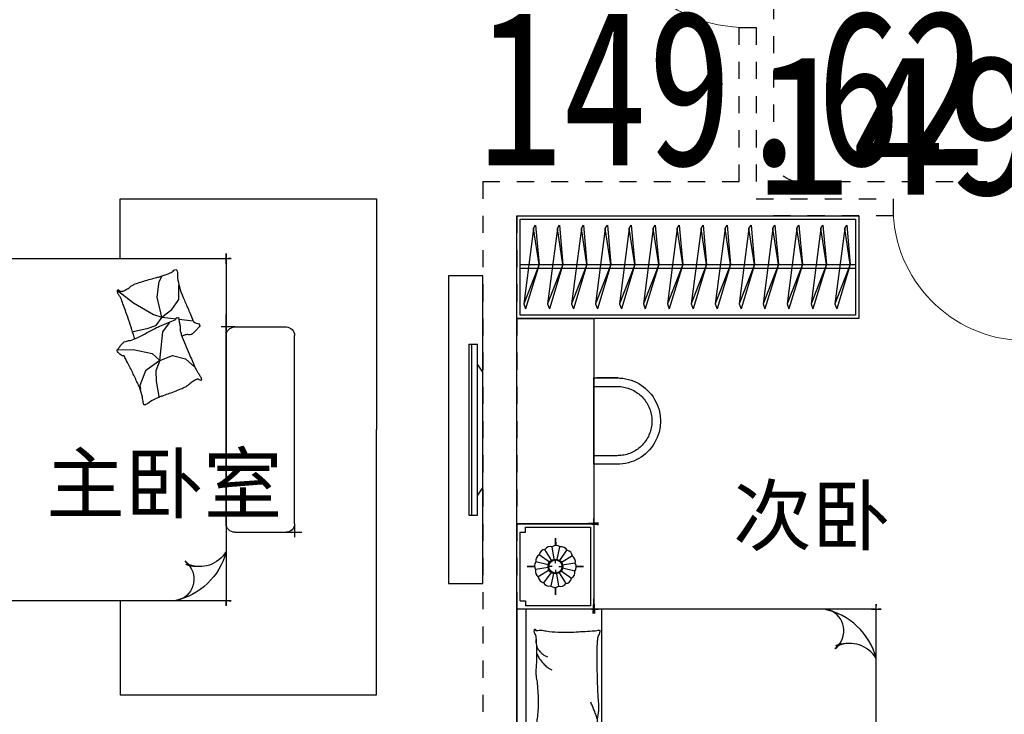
# Model space of a CAD drawing. Header units: millimetres. Extents: x 296296 to 297283, y 219875 to 220035.
# Tile 154 of 256: x 296889.62 to 296895.37, y 220011.24 to 220015.3. Entities that reach past the tile are written whole.
import ezdxf

# ---------------------------------------------------------------- set-up
doc = ezdxf.new("R2010")
doc.units = ezdxf.units.MM
for name, pattern in [('185洋房-中间套（报建版）-旧规$0$DASH', [0.35, 0.25, -0.1]), ('185洋房-中间套（报建版）-旧规$0$洋房户型$0$_DASH', [0.6000000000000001, 0.4, -0.2]), ('185洋房-中间套（报建版）-旧规$0$洋房户型$0$CONTINOUS', [0]), ('185洋房-中间套（报建版）-旧规$0$洋房户型$0$XU-140-SF-N1$0$DASH', [0.35, 0.25, -0.1])]:
    doc.linetypes.add(name, pattern=pattern)
doc.layers.add('$面积结果', color=7, linetype='Continuous')
doc.layers.add('面积-住宅全面积', color=1, linetype='Continuous')
doc.styles.add('dw', font='simhei.ttf')
doc.styles.get("Standard").update_dxf_attribs({"font": 'arial.ttf'})

# ---------------------------------------------------------------- blocks, each defined once
blk = doc.blocks.new('4uyh5uj6kj67j75rykjtuk7tsik76ykj')
at = {"color": 253}
for s, p in [('主卧室', (840522.1469540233, 425724)), ('次卧', (844538.5000000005, 425537))]:
    blk.add_text(s, height=337.5886524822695, dxfattribs=at).set_placement(p)
blk = doc.blocks.new('185洋房-中间套（报建版）-旧规$0$洋房户型$0$11A$C643C1FD2')
at = {"color": 253}
for points in [[(28.00162752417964, 342.6770962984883, -0.2633679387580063), (0.0515171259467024, 361.4657623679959, -0.494818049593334), (9.22300753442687, 380.2089987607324, -0.049224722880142), (26.89366485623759, 381.9528907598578, -0.0368308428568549), (50.53589313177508, 380.2089987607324, -0.0318926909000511), (88.513958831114, 372.0737317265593, 0.0357819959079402), (122.4282498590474, 365.0841070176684, 0.0329412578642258), (212.0899194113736, 359.1705537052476, 0.0265644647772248), (323.3170857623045, 365.0841070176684, 0.0179054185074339), (360.8313586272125, 370.4487565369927, -0.0333974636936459), (381.0393698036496, 372.7026747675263, -0.0320396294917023), (418.1219118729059, 371.9701745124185, 0.018441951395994), (482.4437609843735, 368.9494421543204, 0.0108372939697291), (547.20722402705, 369.7023622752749, 0.0146238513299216), (595.1154809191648, 372.7026747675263, 0.1112493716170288), (617.6622878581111, 380.009099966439, -0.1537083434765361), (634.5505437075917, 383.9622313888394, -0.0764444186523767), (641.9869964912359, 382.2391803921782, -0.215512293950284), (643.9398537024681, 380.2089987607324, -0.5858582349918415), (641.2773915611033, 377.1638927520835, 0.3634893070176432), (636.428366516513, 374.5792910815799, 0.1917162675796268), (636.3710470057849, 363.0441536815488, -0.1296753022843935), (638.3061893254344, 346.4303289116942, -0.0173502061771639), (635.3064320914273, 329.6262630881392, 0.0193256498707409), (632.6727208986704, 314.5282753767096, 0.0188175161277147), (626.0583722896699, 246.1461785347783, 0.0218280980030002), (625.1612337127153, 186.9199199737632, 0.0062041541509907), (626.5468691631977, 153.0692459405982, 0.0019630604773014), (632.6727208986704, 46.17539165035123, 0.0283408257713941), (636.9498540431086, 10.04676229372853, -0.1170135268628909), (636.428366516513, 1.137023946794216, -0.3660599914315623), (634.9992988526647, 0.2057491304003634, -0.0397304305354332), (621.4055880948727, 3.013640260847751, -0.0483088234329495), (607.6671159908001, 8.49546699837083, 0.0629807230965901), (596.9933037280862, 12.39658056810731, 0.0405796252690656), (573.5959727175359, 15.7771522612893, 0.0143450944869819), (506.85604535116, 18.02642949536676, 0.0054844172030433), (381.4113608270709, 17.27782013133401, 0.0071527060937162), (285.2684470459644, 14.27319686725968, 0.0087615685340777), (242.7241944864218, 11.586396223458, -0.0081531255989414), (197.0090114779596, 8.643489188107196, -0.062510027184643), (139.879690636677, 13.04411358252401, 0.078669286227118), (94.29284231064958, 15.08410701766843, 0.0478250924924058), (71.93141105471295, 10.36764307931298, -0.0344939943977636), (41.1465831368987, 3.013640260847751, -0.0235713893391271), (15.81139786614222, -8.1299222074e-06, -0.5102284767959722), (14.85667191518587, 1.137023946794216), (22.36815910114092, 31.16260241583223), (43.02460189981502, 113.7327313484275, 0.0730409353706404), (44.97563112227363, 133.3135636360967, 0.0233051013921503), (39.26876032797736, 194.4262439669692, 0.0182988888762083), (35.19884174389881, 217.2706755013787, -0.0109698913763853), (27.85368260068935, 255.2657693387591, -0.0422811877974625), (24.94686314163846, 289.579173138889, -0.0272005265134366), (27.85368260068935, 342.9727865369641)], [(501.8616993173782, 368.8804882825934, 0.0278421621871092), (478.0799251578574, 358.2673156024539, 0.0486850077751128), (465.5431597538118, 350.1835615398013, 0.0236664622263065), (437.6198862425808, 325.8245057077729, 0.0312234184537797), (418.5966097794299, 305.1453350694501, 0.0468009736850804), (413.4886008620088, 297.4792006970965, 0.023190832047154), (405.4516541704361, 280.7496055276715)], [(583.8483481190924, 374.5792910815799, 0.0881531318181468), (549.3185234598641, 371.0355364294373, 0.0881531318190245), (518.1231781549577, 355.8132692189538, 0.0775471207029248), (496.4769416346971, 334.2011149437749, 0.077547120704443), (482.4437609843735, 307.0218101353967)], [(118.3913605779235, 15.79728258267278, 0.0097294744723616), (145.6801728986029, 24.82911724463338, 0.009729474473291), (172.5969230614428, 34.91583502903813, 0.0079705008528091), (194.3418602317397, 43.95450188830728, 0.0079705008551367), (215.7876314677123, 53.68171564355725)]]:
    blk.add_lwpolyline(points, format="xyb", dxfattribs=at)
blk = doc.blocks.new('185洋房-中间套（报建版）-旧规$0$洋房户型$0$11A$C5A527934')
at = {"color": 253}
for p, q in [((122.7863028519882, 492.3297854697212), (194.0422210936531, 398.7701386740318)), ((469.082148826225, 493.1734273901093), (467.2889541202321, 399.6312042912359)), ((194.0422210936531, 398.7701386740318), (261.6452530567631, 281.4336128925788)), ((347.0384173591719, 320.5457457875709), (364.8287260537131, 400.5479455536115)), ((467.2889541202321, 399.6312042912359), (490.5114477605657, 289.7861020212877)), ((592.6898554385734, 326.9167924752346), (677.8384109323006, 360.9532905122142)), ((677.8384109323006, 360.9532905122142), (699.5126560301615, 357.8590980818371)), ((329.248285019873, 268.9888375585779), (347.0384173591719, 320.5457457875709)), ((490.5114477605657, 289.7861020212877), (530.7634408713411, 243.3727071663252)), ((530.7634408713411, 243.3727071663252), (592.6898554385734, 326.9167924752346)), ((69.51041293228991, 247.6549006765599), (37.09750266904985, 229.6184736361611)), ((162.0198065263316, 260.0996760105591), (69.51041293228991, 247.6549006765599)), ((277.656460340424, 231.6545115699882), (162.0198065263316, 260.0996760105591)), ((277.656460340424, 231.6545115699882), (233.1808649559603, 174.7640555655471)), ((261.6452530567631, 281.4336128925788), (277.656460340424, 231.6545115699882)), ((277.656460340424, 231.6545115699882), (329.248285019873, 268.9888375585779)), ((277.656460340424, 231.6545115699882), (288.2512753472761, 146.9533973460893)), ((530.7634408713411, 243.3727071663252), (363.562474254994, 226.3543945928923)), ((530.7634408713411, 243.3727071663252), (502.8965543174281, 169.1111991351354)), ((530.7634408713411, 243.3727071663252), (591.1416068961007, 268.1265008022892)), ((591.1416068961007, 268.1265008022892), (653.0678451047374, 265.0323083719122)), ((653.0678451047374, 265.0323083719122), (741.3128976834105, 249.5610920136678)), ((741.3128976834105, 249.5610920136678), (744.2826452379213, 243.7632998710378)), ((233.1808649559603, 174.7640555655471), (174.4729873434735, 132.0963089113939)), ((318.6659118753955, 193.8651198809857), (307.8287011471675, 186.1295117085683)), ((363.562474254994, 226.3543945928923), (318.6659118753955, 193.8651198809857)), ((174.4729873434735, 132.0963089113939), (90.85874809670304, 132.0963089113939)), ((289.9070901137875, 133.7158508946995), (300.5571840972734, 48.57280439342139)), ((502.8965543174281, 169.1111991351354), (521.4744786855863, 94.8498182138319)), ((521.4744786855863, 94.8498182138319), (569.7114051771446, 38.53747242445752))]:
    blk.add_line(p, q, dxfattribs=at)
blk.add_lwpolyline([(405.0356356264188, 391.5003112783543, -0.0256263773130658), (394.5934741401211, 394.0405346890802, -0.0108003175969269), (278.209239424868, 431.5106167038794, -0.0045599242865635), (199.4338971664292, 459.5707737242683, -0.0112502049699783), (167.8769151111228, 471.9491266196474, -0.0693939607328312), (150.9364112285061, 481.9861399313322, 0.0797562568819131), (135.9971100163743, 490.4264496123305, 0.1063994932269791), (122.7863028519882, 492.3297854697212, 0.3286420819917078), (119.1773717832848, 489.2655320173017, 0.2995467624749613), (121.3153486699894, 483.4137400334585, -0.1899166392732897), (126.2542959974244, 475.4833428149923, -0.0335175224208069), (127.3176843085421, 466.2475801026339, -0.0756271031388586), (126.8906863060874, 462.1304654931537, -0.0534886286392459), (124.2209201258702, 455.063051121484, -0.0178378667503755), (113.3135905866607, 435.2732662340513, -0.0383935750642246), (97.84424402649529, 413.4275901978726, 0.0595290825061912), (88.45066338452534, 398.9000875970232, 0.0359425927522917), (78.95537845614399, 375.3470172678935, 0.011245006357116), (55.85925023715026, 297.6302435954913, 0.0062027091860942), (46.61283075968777, 262.009805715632, -0.010783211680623), (41.10622010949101, 241.5682398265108, -0.0194848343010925), (37.09750266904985, 229.6184736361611, -0.0050616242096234), (19.43351800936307, 184.4461909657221, -0.1013919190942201), (4.367418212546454, 161.6979340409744, 0.2237680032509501), (2.24386440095e-05, 149.6127858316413, 0.2555795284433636), (2.805489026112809, 145.4583129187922, 0.0815627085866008), (16.92475666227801, 140.8788286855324, 0.0718052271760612), (32.32184490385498, 140.7632261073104, -0.0699853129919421), (48.11559286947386, 140.7018463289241, -0.0354599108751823), (101.6783004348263, 129.0320565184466, -0.0294323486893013), (163.8247328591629, 106.7504570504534, -0.0015539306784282), (193.8273851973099, 93.84524431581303, 0.0015200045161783), (224.4987916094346, 80.64991030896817, 0.004735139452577), (256.237719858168, 67.46336765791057, -0.0038204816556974), (295.604757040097, 51.19196171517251, -0.2960011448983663), (315.3198151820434, 22.10359100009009, 0.6497743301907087), (334.6137799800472, 13.98520612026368, 0.0231899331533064), (338.6621444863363, 18.15789371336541, -0.0288000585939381), (341.960333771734, 21.48196777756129, -0.0057266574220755), (347.8876233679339, 26.68343014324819, 0.0043580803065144), (355.6948428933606, 33.49688085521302, 0.0275279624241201), (370.9950301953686, 48.67188713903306, 0.0462141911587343), (378.6929041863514, 58.96571177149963, 0.194121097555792), (381.2113511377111, 73.97301234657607, -0.1337189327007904), (382.2652226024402, 95.61669339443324, -0.0057790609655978), (388.9653815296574, 115.431317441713, -0.0088817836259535)], format="xyb", dxfattribs=at)
blk.add_lwpolyline([(770.2698468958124, 299.0561550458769, 0.1013919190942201), (787.0352203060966, 320.5827156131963, -0.2237680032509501), (792.3160632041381, 332.2975630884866, -0.2555795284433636), (789.8372789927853, 336.6548462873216, -0.0815627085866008), (776.1105519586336, 342.3030636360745, -0.0718052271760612), (760.7676185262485, 343.5984725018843, 0.0699853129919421), (745.0250362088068, 344.8702209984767, 0.0354599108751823), (692.5143547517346, 360.6111221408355, 0.0294323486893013), (632.2585668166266, 387.5905357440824, 0.0015539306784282), (603.3333250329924, 402.757409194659, -0.0015200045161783), (573.7635334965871, 418.2648087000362, -0.004735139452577), (543.1286866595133, 433.8452654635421, 0.0038204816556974), (505.1246174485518, 453.0861851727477, 0.2960011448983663), (487.6971029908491, 483.6000929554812, 0.265444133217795), (469.082148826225, 493.1734273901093, -0.0231899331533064), (464.7258680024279, 489.3233112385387, 0.0288000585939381), (461.1825995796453, 486.2618132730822, 0.0057266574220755), (454.8740680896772, 481.5299634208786, -0.0043580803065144), (446.5675822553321, 475.3349589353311, -0.0275279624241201), (430.149279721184, 461.3773126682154, -0.0462141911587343), (421.6850562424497, 451.7037915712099, -0.194121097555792), (418.0237477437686, 436.9336708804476, 0.1337189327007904), (415.3140452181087, 415.4344363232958, 0.0115049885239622), (398.5551213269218, 377.3189803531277, 0.0088817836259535), (374.8533441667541, 328.8747350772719, 0.0124257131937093), (341.4359616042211, 267.358714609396, -0.0336123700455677), (330.0450882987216, 244.0923795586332), (309.3242681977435, 193.4073047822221), (293.3396342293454, 154.3073867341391, 0.2243410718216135), (280.2644931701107, 142.336453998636, -0.7227715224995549), (280.1118582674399, 134.362428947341, -0.1035130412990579), (283.475598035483, 133.9159818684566, 0.0534647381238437), (289.9907356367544, 133.7042395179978, 0.0301092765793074), (310.7412826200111, 129.5083340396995, -0.0314364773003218), (330.6279829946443, 125.5419687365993, -0.0532399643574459), (344.2355694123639, 125.1658530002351, 0.0551795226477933), (357.3661006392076, 124.7520930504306, 0.0562710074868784), (380.1486569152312, 118.8334074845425, 0.0108003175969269), (493.3185365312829, 72.55300682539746, 0.0045599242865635), (569.7114051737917, 38.53747242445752, 0.0112502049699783), (600.2267866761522, 23.7767736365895, 0.0693939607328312), (616.3481453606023, 12.47084147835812, -0.0797562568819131), (630.5965715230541, 2.91030277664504, -0.1063994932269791), (643.622630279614, -7.6228861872e-06, -0.3286420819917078), (647.45581179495, 2.778616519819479, -0.2995467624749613), (645.7726487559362, 8.777064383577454, 0.1899166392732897), (641.4560746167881, 17.06268979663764, 0.0335175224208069), (641.103711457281, 26.35278924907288, 0.0756271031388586), (641.8450193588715, 30.42506412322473, 0.0534886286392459), (645.0486305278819, 37.26705745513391, 0.0178378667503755), (657.4407085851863, 56.16260785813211, 0.0383935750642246), (674.5389620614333, 76.75833489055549, -0.0595290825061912), (685.0184041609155, 90.52310813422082, -0.0359425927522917), (696.2910374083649, 113.2791029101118, -0.011245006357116), (725.2760093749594, 188.9969967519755, -0.0062027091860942), (737.2254412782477, 223.8039349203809, 0.010783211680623), (744.2826452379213, 243.7632998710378, 0.0194848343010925), (749.1954882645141, 255.370655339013, 0.0050616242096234)], format="xyb", close=True, dxfattribs=at)
blk = doc.blocks.new('185洋房-中间套（报建版）-旧规$0$洋房户型$0$11cdx床头灯2.0')
at = {"color": 253}
for p, q in [((-6.675826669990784, 42.33230819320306), (-18.26673075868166, 115.8317782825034)), ((0, 121.9930754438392), (0, 164.8358911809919)), ((-34.65398450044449, 25.21293987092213), (-94.82196508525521, 68.98890669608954)), ((-22.36753262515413, 36.55522483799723), (-61.20316116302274, 100.0242339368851)), ((10.03221337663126, 41.66468136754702), (27.45064381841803, 114.0049844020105)), ((25.21293987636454, 34.65398449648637), (68.98890671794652, 94.82196510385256)), ((36.55522483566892, 22.36753262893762), (100.0242339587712, 61.20316118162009)), ((-121.9930754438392, 0), (-164.8358911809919, 0)), ((-41.66468137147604, 10.0322133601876), (-114.0049843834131, 27.45064379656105)), ((-19.46074865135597, 0), (-38.24746614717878, 0)), ((0, 19.46074865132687), (0, 38.24746614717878)), ((19.46074865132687, 0), (38.24746614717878, 0)), ((42.33230819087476, 6.675826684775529), (115.8317783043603, 18.26673077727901)), ((121.9930754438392, 0), (164.8358911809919, 0)), ((-42.33230818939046, -6.675826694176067), (-115.831778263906, -18.26673078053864)), ((-36.55522482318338, -22.36753264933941), (-100.0242339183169, -61.20316118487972)), ((-25.21293984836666, -34.65398451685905), (-68.9889066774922, -94.82196510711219)), ((-27.26200928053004, -114.0502396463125), (-9.963274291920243, -41.68122052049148)), ((0, -19.46074865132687), (0, -38.24746614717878)), ((18.72336690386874, -113.8760766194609), (6.952890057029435, -42.28768495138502)), ((62.58618011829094, -99.16473352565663), (22.87297582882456, -36.24110863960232)), ((34.65398451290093, -25.21293985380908), (96.00410843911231, -67.33413310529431)), ((41.66468137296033, -10.03221335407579), (114.3802456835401, -25.8424789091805)), ((0, -121.9930754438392), (0, -164.8358911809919))]:
    blk.add_line(p, q, dxfattribs=at)
for points in [[(0, 164.8358911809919), (0, 121.9930754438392)], [(-164.8358911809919, 0), (-121.9930754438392, 0)], [(164.8358911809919, 0), (122.0982539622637, -1.711093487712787)], [(0, -164.8358911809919), (0, -121.9930754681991)]]:
    blk.add_lwpolyline(points, dxfattribs=at)
for radius in [42.85546614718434, 38.24746614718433]:
    blk.add_circle((0, 0), radius, dxfattribs=at)
for centre, start, end in [((-28.32740078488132, 77.05201628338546), 75.48094052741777, 145.0444984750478), ((3.315424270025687, 82.02720775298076), 52.98094052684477, 122.5444984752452), ((-74.51450040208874, 34.45350601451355), 120.4809405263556, 190.0444984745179), ((-55.65763585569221, 60.34635381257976), 97.98094052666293, 167.5444984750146), ((34.45350603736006, 74.51450042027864), 30.48094052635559, 100.0444984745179), ((60.34635383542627, 55.6576358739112), 7.980940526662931, 77.54449847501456), ((77.05201630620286, 28.32740080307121), 345.4809405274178, 55.04449847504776), ((-82.02720773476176, 3.315424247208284), 142.9809405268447, 212.5444984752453), ((82.02720777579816, -3.315424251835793), 322.9809405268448, 32.54449847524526), ((-77.05201626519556, -28.32740080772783), 165.4809405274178, 235.0444984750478), ((74.51450044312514, -34.45350601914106), 300.4809405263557, 10.04449847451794), ((-60.34635379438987, -55.65763587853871), 187.9809405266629, 257.5444984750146), ((-34.45350599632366, -74.51450042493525), 210.4809405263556, 280.044498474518), ((-3.31542422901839, -82.02720775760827), 232.9809405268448, 302.5444984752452), ((28.32740082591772, -77.05201628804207), 255.4809405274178, 325.0444984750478), ((55.65763589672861, -60.34635381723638), 277.9809405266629, 347.5444984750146)]:
    blk.add_arc(centre, 40.1031497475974, start, end, dxfattribs=at)
blk = doc.blocks.new('185洋房-中间套（报建版）-旧规$0$洋房户型$0$11cdx床尾凳')
at = {"color": 253}
for p, q in [((-550, 0), (-672.5504942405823, 0)), ((-600, -50), (-600, 28.31528664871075)), ((550, 0), (-550, 0)), ((-600, -50), (-600, -350)), ((600, -50), (600, -350)), ((550, -400), (-550, -400)), ((550, -400), (627.8744927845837, -400)), ((600, -350), (600, -443.3528704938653))]:
    blk.add_line(p, q, dxfattribs=at)
for centre, start, end in [((-550, -50), 90, 180), ((550, -50), 0, 90), ((-550, -350), 180, 270), ((550, -350), 270, 0)]:
    blk.add_arc(centre, 50, start, end, dxfattribs=at)
blk = doc.blocks.new('*U1150')
at = {"color": 253}
for p, q in [((-2058.050244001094, 0), (-2608.050244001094, 0)), ((-2608.050244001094, 0), (-2608.050244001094, -450.0000000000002)), ((-58.05024400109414, 0), (-2058.050244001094, 0)), ((-2058.050244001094, 0), (-2058.050244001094, -2100)), ((-2058.050244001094, -450), (-2058.050244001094, 0)), ((-58.05024400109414, -2100), (-58.05024400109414, 0)), ((-58.05024400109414, -450), (-58.05024400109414, 0)), ((-58.05024400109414, 0), (491.9497559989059, 0)), ((491.9497559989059, 0), (491.9497559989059, -450)), ((-2588.050244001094, -50), (-2588.050244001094, -430)), ((-2078.050244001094, -430), (-2078.050244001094, -50)), ((-58.05024400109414, -52.37141133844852), (-2058.050244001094, -52.37141133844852)), ((-38.05024400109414, -430), (-38.05024400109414, -50)), ((471.9497559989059, -50), (471.9497559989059, -430)), ((-2608.050244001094, -450), (-2058.050244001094, -450)), ((-2588.050244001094, -430), (-2078.050244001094, -430)), ((491.9497559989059, -450), (-58.05024400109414, -450)), ((471.9497559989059, -430), (-38.05024400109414, -430)), ((-2058.050244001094, -2100), (-58.05024400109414, -2100))]:
    blk.add_line(p, q, dxfattribs=at)
at = {"color": 253, "linetype": '185洋房-中间套（报建版）-旧规$0$洋房户型$0$CONTINOUS', "ltscale": 2.5}
blk.add_line((-58.05024400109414, -494.0539780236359), (-1287.688693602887, -493.6936342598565), dxfattribs=at)
at = {"color": 253}
for points in [[(-2558.050244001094, -20), (-2558.050244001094, -50), (-2588.050244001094, -50)], [(-2108.050244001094, -20), (-2558.050244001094, -20)], [(-2108.050244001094, -20), (-2108.050244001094, -50), (-2078.050244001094, -50)], [(-8.050244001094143, -20), (-8.050244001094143, -50), (-38.05024400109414, -50)], [(-8.050244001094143, -20), (441.9497559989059, -20)], [(441.9497559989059, -20), (441.9497559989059, -50), (471.9497559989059, -50)], [(-2058.050244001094, -1479.576318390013), (-2408.056364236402, -1479.576318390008), (-2408.056364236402, -2979.576318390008), (-2408.056364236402, -2979.576318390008), (-1058.050244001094, -2979.576318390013)], [(-58.05024400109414, -1479.576318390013), (491.9436357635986, -1479.576318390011), (491.9436357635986, -2979.576318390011), (491.9436357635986, -2979.576318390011), (-1058.050244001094, -2979.576318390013)]]:
    blk.add_lwpolyline(points, dxfattribs=at)
for points in [[(-2608.050244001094, -332.5829230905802, 0, 18, 0), (-2608.050244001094, -478.5486145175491, 10, 10, 0)], [(-2058.050244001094, -349.7433749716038, 0, 10, 0), (-2058.050244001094, -477.732901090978, 10, 10, 0)], [(-58.05024400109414, -349.7433749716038, 0, 10, 0), (-58.05024400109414, -477.732901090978, 10, 10, 0)], [(491.9497559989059, -332.5829230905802, 0, 18, 0), (491.9497559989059, -478.5486145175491, 10, 10, 0)], [(-2638.693226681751, -450, 10, 0, 0), (-2460.97911710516, -450, 10, 10, 0)], [(-2031.354178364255, -450, 18, 0, 0), (-2190.535785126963, -450, 10, 10, 0)], [(-84.74630963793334, -450, 18, 0, 0), (74.43529712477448, -450, 10, 10, 0)], [(522.592738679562, -450, 10, 0, 0), (344.878629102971, -450, 10, 10, 0)], [(-289.570384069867, -1858.974266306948, 10, 0, 0.3742418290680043), (-123.6961756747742, -1895.367973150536, 10, 10, -2.215859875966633)], [(-271.9154802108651, -1863.698682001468, 10, 0, -0.1770186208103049), (-264.781054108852, -1995.667389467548, 10, 10, 2.215859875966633)], [(-58.05024400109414, -1958.516598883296, 0, 10, 0), (-58.05024400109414, -2130, 10, 10, 0)], [(-2058.050244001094, -2005.373558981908, 0, 10, 0), (-2058.050244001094, -2130, 10, 10, 0)], [(-1816.301881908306, -2100, 0, 10, 0), (-2088.050244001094, -2100, 10, 10, 0)], [(-182.6766850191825, -2100, 0, 10, 0), (-28.05024400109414, -2100, 10, 10, 0)]]:
    blk.add_lwpolyline(points, format="xyseb", dxfattribs=at)
at = {"color": 253, "linetype": '185洋房-中间套（报建版）-旧规$0$洋房户型$0$CONTINOUS', "ltscale": 2.5}
for centre, radius, start, end in [((-1286.90856368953, -1775.735626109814), 1282.042229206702, 90.03486480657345, 126.9770269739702), ((-1168.668092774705, -1124.520932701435), 641.9571511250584, 100.6846126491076, 154.0789214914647), ((-442.1018839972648, -1720.672995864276), 391.6461517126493, 284.3565564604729, 348.6982700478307), ((-184.1068333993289, -1781.829325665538), 129.6719098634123, 228.5450077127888, 346.4386693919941), ((-438.8865260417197, -1944.946974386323), 181.3429785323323, 301.1833281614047, 22.20619447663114)]:
    blk.add_arc(centre, radius, start, end, dxfattribs=at)
at = {"color": 253, "linetype": '185洋房-中间套（报建版）-旧规$0$洋房户型$0$XU-140-SF-N1$0$DASH', "ltscale": 2.5}
blk.add_arc((-1915.969034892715, -855.2302890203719), 175.8930122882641, 5.18840646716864, 143.8786841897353, dxfattribs=at)
at = {"color": 253, "xscale": -1}
for name, p in [('185洋房-中间套（报建版）-旧规$0$洋房户型$0$11cdx床头灯2.0', (-2333.050244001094, -225)), ('185洋房-中间套（报建版）-旧规$0$洋房户型$0$11A$C643C1FD2', (-1238.356507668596, -485.6770544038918))]:
    blk.add_blockref(name, p, dxfattribs=at)
at = {"color": 253}
for name, p in [('185洋房-中间套（报建版）-旧规$0$洋房户型$0$11A$C643C1FD2', (-877.7439803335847, -485.6770544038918)), ('185洋房-中间套（报建版）-旧规$0$洋房户型$0$11cdx床头灯2.0', (216.9497559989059, -225)), ('185洋房-中间套（报建版）-旧规$0$洋房户型$0$11A$C5A527934', (-1993.689784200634, -1956.163217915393)), ('185洋房-中间套（报建版）-旧规$0$洋房户型$0$11cdx床尾凳', (-1058.050244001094, -2100))]:
    blk.add_blockref(name, p, dxfattribs=at)
blk = doc.blocks.new('*U1156')
at = {"color": 253}
for p, q in [((-900, 0), (-1350, 0)), ((-1350, 0), (-1350, -450)), ((-1350, 0), (1400, 0)), ((900, 0), (-900, 0)), ((-900, 0), (-900, -2100)), ((-900, -450), (-900, 0)), ((900, -2100), (900, 0)), ((900, -450), (900, 0)), ((900, 0), (1400, 0)), ((1400, 0), (1400, -450)), ((-1330, -50), (-1330, -430)), ((-920, -430), (-920, -50)), ((900, -52.37141133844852), (-900, -52.37141133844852)), ((920, -430), (920, -50)), ((1380, -50), (1380, -430)), ((-1350, -450), (-900, -450)), ((-1330, -430), (-920, -430)), ((1400, -450), (900, -450)), ((1380, -430), (920, -430)), ((-900, -2100), (900, -2100))]:
    blk.add_line(p, q, dxfattribs=at)
at = {"color": 253, "linetype": '185洋房-中间套（报建版）-旧规$0$洋房户型$0$CONTINOUS', "ltscale": 2.5}
blk.add_line((900, -494.0539780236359), (-129.6384496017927, -493.6936342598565), dxfattribs=at)
at = {"color": 253}
for points in [[(-1300, -20), (-1300, -50), (-1330, -50)], [(-950, -20), (-1300, -20)], [(-950, -20), (-950, -50), (-920, -50)], [(950, -20), (950, -50), (920, -50)], [(950, -20), (1350, -20)], [(1350, -20), (1350, -50), (1380, -50)]]:
    blk.add_lwpolyline(points, dxfattribs=at)
for points in [[(-1350, -332.5829230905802, 0, 18, 0), (-1350, -478.5486145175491, 10, 10, 0)], [(-900, -349.7433749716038, 0, 10, 0), (-900, -477.732901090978, 10, 10, 0)], [(900, -349.7433749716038, 0, 10, 0), (900, -477.732901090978, 10, 10, 0)], [(1400, -332.5829230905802, 0, 18, 0), (1400, -478.5486145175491, 10, 10, 0)], [(-1380.642982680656, -450, 10, 0, 0), (-1202.928873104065, -450, 10, 10, 0)], [(-873.3039343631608, -450, 18, 0, 0), (-1032.485541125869, -450, 10, 10, 0)], [(873.3039343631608, -450, 18, 0, 0), (1032.485541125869, -450, 10, 10, 0)], [(1430.642982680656, -450, 10, 0, 0), (1252.928873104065, -450, 10, 10, 0)], [(668.4798599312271, -1858.974266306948, 10, 0, 0.3742418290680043), (834.35406832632, -1895.367973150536, 10, 10, -2.215859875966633)], [(686.134763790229, -1863.698682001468, 10, 0, -0.1770186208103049), (693.2691898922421, -1995.667389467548, 10, 10, 2.215859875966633)], [(900, -1958.516598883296, 0, 10, 0), (900, -2130, 10, 10, 0)], [(-900, -2005.373558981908, 0, 10, 0), (-900, -2130, 10, 10, 0)], [(-658.2516379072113, -2100, 0, 10, 0), (-930, -2100, 10, 10, 0)], [(775.3735589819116, -2100, 0, 10, 0), (930, -2100, 10, 10, 0)]]:
    blk.add_lwpolyline(points, format="xyseb", dxfattribs=at)
at = {"color": 253, "linetype": '185洋房-中间套（报建版）-旧规$0$洋房户型$0$CONTINOUS', "ltscale": 2.5}
for centre, radius, start, end in [((-128.8583196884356, -1775.735626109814), 1282.042229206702, 90.03486480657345, 126.977026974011), ((-10.6178487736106, -1124.520932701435), 641.9571511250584, 100.6846126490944, 154.0789214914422), ((515.9483600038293, -1720.672995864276), 391.6461517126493, 284.3565564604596, 348.6982700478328), ((773.9434106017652, -1781.829325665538), 129.6719098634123, 228.5450077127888, 346.4386693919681), ((519.1637179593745, -1944.946974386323), 181.3429785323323, 301.1833281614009, 22.206194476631)]:
    blk.add_arc(centre, radius, start, end, dxfattribs=at)
at = {"color": 253, "linetype": '185洋房-中间套（报建版）-旧规$0$洋房户型$0$XU-140-SF-N1$0$DASH', "ltscale": 2.5}
blk.add_arc((-757.918790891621, -855.2302890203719), 175.8930122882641, 5.188406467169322, 143.8786841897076, dxfattribs=at)
at = {"color": 253, "xscale": -1}
for name, p in [('185洋房-中间套（报建版）-旧规$0$洋房户型$0$11cdx床头灯2.0', (-1125, -225)), ('185洋房-中间套（报建版）-旧规$0$洋房户型$0$11A$C643C1FD2', (-140.3062636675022, -485.6770544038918))]:
    blk.add_blockref(name, p, dxfattribs=at)
at = {"color": 253}
for name, p in [('185洋房-中间套（报建版）-旧规$0$洋房户型$0$11A$C643C1FD2', (140.3062636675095, -485.6770544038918)), ('185洋房-中间套（报建版）-旧规$0$洋房户型$0$11cdx床头灯2.0', (1150, -225)), ('185洋房-中间套（报建版）-旧规$0$洋房户型$0$11A$C5A527934', (-835.6395401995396, -1956.163217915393))]:
    blk.add_blockref(name, p, dxfattribs=at)
blk = doc.blocks.new('185洋房-中间套（报建版）-旧规$0$洋房户型$0$11A$C17570B11')
at = {"color": 253}
for p, q in [((0, 0), (-211.0270006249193, -32.54784116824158)), ((0, 0), (228.5429438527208, -89.85827781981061)), ((-211.0270006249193, -32.54784116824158), (-229.8062428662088, -20.4895358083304)), ((-211.0270006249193, -32.54784116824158), (228.5429438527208, -89.85827781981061)), ((228.5429438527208, -89.85827781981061), (259.1465271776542, -78.90659712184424))]:
    blk.add_line(p, q, dxfattribs=at)
blk.add_lwpolyline([(-229.8062428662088, -20.4895358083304), (0, 0), (259.1465271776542, -78.90659712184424)], dxfattribs=at)
blk = doc.blocks.new('*U1157')
at = {"color": 253}
for points in [[(49.99999854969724, 0), (2050.00000144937, 0), (2050.00000144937, -599.9999999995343), (49.99999854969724, -599.9999999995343)], [(69.99999854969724, -20), (2030.00000144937, -20), (2030.00000144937, -579.9999999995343), (69.99999854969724, -579.9999999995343)]]:
    blk.add_lwpolyline(points, close=True, dxfattribs=at)
for points in [[(69.99999854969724, -285.2554255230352), (2030.00000144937, -285.2554255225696)], [(69.99999854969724, -305.2554255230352), (2030.00000144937, -305.2554255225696)]]:
    blk.add_lwpolyline(points, dxfattribs=at)
at = {"color": 253, "rotation": 270}
for p in [(179.5653612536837, -285.148174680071), (319.5653612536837, -285.148174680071), (459.5653612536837, -285.148174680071), (599.5653612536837, -285.148174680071), (739.5653612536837, -285.148174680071), (879.5653612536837, -285.148174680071), (1019.565361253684, -285.148174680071), (1159.565361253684, -285.148174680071), (1299.565361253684, -285.148174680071), (1439.565361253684, -285.148174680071), (1579.565361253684, -285.148174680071), (1719.565361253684, -285.148174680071), (1859.565361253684, -285.148174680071), (1999.565361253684, -285.148174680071)]:
    blk.add_blockref('185洋房-中间套（报建版）-旧规$0$洋房户型$0$11A$C17570B11', p, dxfattribs=at)
blk = doc.blocks.new('*U1185')
at = {"color": 253}
for p, q in [((81.74266609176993, 1227.285564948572), (31.14089684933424, 1227.28556510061)), ((31.14089620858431, 1109.991018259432), (31.14089684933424, 1227.28556510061)), ((64.69396885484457, 1227.285564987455), (64.69396468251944, 227.2593740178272)), ((81.74266609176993, 1227.285564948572), (81.7426618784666, 227.2593739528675)), ((-3.98270785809e-05, 1063.073199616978), (31.14089619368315, 1109.991018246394)), ((31.14089324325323, 344.5539209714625), (31.14089620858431, 1109.991018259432)), ((-4.22820448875e-05, 391.4717398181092), (-3.98270785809e-05, 1063.073199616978)), ((-4.22820448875e-05, 391.4717398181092), (31.14089324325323, 344.5539209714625)), ((31.1408926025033, 227.259374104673), (31.1408932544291, 344.5539209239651)), ((81.7426618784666, 227.2593739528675), (31.1408926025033, 227.259374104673))]:
    blk.add_line(p, q, dxfattribs=at)
blk.add_lwpolyline([(199.9999588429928, -172.7275289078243), (-4.11570072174e-05, -172.7275289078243), (-4.0790066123e-05, 1627.272469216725), (199.9999588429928, 1627.272469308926)], close=True, dxfattribs=at)
blk = doc.blocks.new('185洋房-中间套（报建版）-旧规$0$洋房户型$0$0627004614060755559669DADA558Desk_7_ICDA')
at = {"color": 253, "linetype": 'ByBlock'}
for p, q in [((135.5067688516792, 454.3815198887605), (-1.33659341e-08, 454.3815198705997)), ((4.08836058e-08, 50.00073370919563), (135.8617244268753, 49.99874006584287))]:
    blk.add_line(p, q, dxfattribs=at)
at = {"color": 253}
blk.add_lwpolyline([(135.5067688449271, 504.3815198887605), (-2.01180228e-08, 504.3815198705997), (4.76356945e-08, 0), (141.585731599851, 1.67638063e-08), (18.23688822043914, 2.0954758e-09)], dxfattribs=at)
blk.add_ellipse((137.2971440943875, 252.1907599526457), major_axis=(9.543512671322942, 252.0164800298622), ratio=0.9999999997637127, start_param=3.172344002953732, end_param=6.328134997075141, dxfattribs=at)
at = {"color": 253, "linetype": 'ByBlock'}
blk.add_open_spline([(135.8617244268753, 49.99874006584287), (142.8966715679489, 49.94879694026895), (149.9342136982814, 50.2663414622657), (168.7145371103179, 52.09909560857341), (180.3916395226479, 54.28524919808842), (203.1847677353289, 60.66387470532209), (214.300432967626, 64.85624571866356), (235.6288372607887, 75.11844467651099), (245.8412389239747, 81.18811028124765), (265.0490330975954, 95.0183018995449), (274.0441217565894, 102.7786091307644), (290.5406321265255, 119.7514905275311), (298.041792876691, 128.9637961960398), (311.3197225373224, 148.5574212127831), (317.0962814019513, 158.9384306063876), (326.7473105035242, 180.5502605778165), (330.6216280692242, 191.7807392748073), (336.348970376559, 214.7461721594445), (338.2019045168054, 226.4807630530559), (339.8294341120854, 250.0935711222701), (339.6040038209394, 261.9714147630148), (337.0816712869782, 285.5054623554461), (334.7848089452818, 297.1612940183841), (328.1901804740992, 319.8928674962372), (323.8925186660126, 330.9682497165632), (313.4283907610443, 352.1983129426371), (307.2620901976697, 362.3526581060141), (293.250253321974, 381.4283490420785), (285.4049386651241, 390.349393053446), (268.2762816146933, 406.6841004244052), (258.993210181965, 414.0975053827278), (239.2744694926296, 427.1889080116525), (228.839112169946, 432.8666985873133), (207.1366740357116, 442.3122126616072), (195.8699365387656, 446.0797867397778), (172.8511893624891, 451.58894597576), (161.0995438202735, 453.3304439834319), (144.8167351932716, 454.2975966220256), (140.338702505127, 454.4145632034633), (135.861724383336, 454.382779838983)], degree=3, knots=[3.172344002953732, 3.172344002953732, 3.172344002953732, 3.172344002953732, 3.276724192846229, 3.276724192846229, 3.452311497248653, 3.452311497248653, 3.627898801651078, 3.627898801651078, 3.803486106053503, 3.803486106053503, 3.979073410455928, 3.979073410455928, 4.154660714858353, 4.154660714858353, 4.330248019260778, 4.330248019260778, 4.505835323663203, 4.505835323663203, 4.681422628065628, 4.681422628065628, 4.857009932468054, 4.857009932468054, 5.032597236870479, 5.032597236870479, 5.208184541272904, 5.208184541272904, 5.383771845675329, 5.383771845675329, 5.559359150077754, 5.559359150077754, 5.73494645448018, 5.73494645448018, 5.910533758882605, 5.910533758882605, 6.08612106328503, 6.08612106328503, 6.261708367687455, 6.261708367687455, 6.328134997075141, 6.328134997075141, 6.328134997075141, 6.328134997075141], dxfattribs=at)
blk = doc.blocks.new('*U1209')
at = {"color": 253}
blk.add_lwpolyline([(1249.999999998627, -599.9999967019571), (1250.000000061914, 599.999996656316), (800.0000000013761, 599.9999966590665), (799.9999999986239, -599.9999966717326), (1249.999999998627, -599.9999967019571)], dxfattribs=at)
blk.add_blockref('185洋房-中间套（报建版）-旧规$0$洋房户型$0$0627004614060755559669DADA558Desk_7_ICDA', (1250.000000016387, -252.190759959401), dxfattribs=at)
blk = doc.blocks.new('185洋房-中间套（报建版）-旧规$0$洋房户型$0$$DorLib2D$00000001')
at = {"color": 253}
for p, q in [((0.45, 0.9750000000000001), (0.5000000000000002, 0.9750000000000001)), ((0.45, 0), (0.45, 0.9750000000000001)), ((0.5, 0), (0.5, 0.9750000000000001)), ((0.5, 0), (0.45, 0))]:
    blk.add_line(p, q, dxfattribs=at)
at = {"color": 253, "lineweight": 13}
blk.add_arc((0.475, 0), 0.975, 91.4692835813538, 180, dxfattribs=at)
blk = doc.blocks.new('185洋房-中间套（报建版）-旧规')
at = {"color": 253, "linetype": '185洋房-中间套（报建版）-旧规$0$DASH'}
for p, q in [((26999.99985760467, 7000.000000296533), (26899.99985760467, 7000.000000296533)), ((26899.99985760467, 7000.000000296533), (26899.99985760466, 5999.999979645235)), ((26999.99985760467, 6099.999979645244), (26999.99985760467, 7000.000000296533)), ((28499.99993213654, 6099.999979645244), (26999.99985760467, 6099.999979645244)), ((28499.99993213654, 6099.999979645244), (28499.99993213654, 1300.000000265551)), ((26899.99985760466, 5999.999979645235), (26099.99993213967, 5999.999979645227)), ((26099.99993213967, 5999.999979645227), (26099.99993213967, 5899.999979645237)), ((26099.99993213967, 5899.999979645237), (26899.99993214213, 5899.999979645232)), ((28299.99993213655, 5899.999979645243), (26899.99985760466, 5899.999979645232)), ((28299.99993213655, 5899.999979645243), (28299.99993213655, 1200.000000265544))]:
    blk.add_line(p, q, dxfattribs=at)
at = {"color": 253, "linetype": '185洋房-中间套（报建版）-旧规$0$洋房户型$0$_DASH', "ltscale": 0.5}
blk.add_lwpolyline([(25299.99981139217, 6249.999991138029), (25299.99981140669, 8349.99999644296, -0.4142135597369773), (25449.99981005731, 8499.9999964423), (26649.99985577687, 8500.000004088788, -0.4142135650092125), (26799.99985712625, 8350.000004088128), (26799.99985711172, 6249.999998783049, -0.4142135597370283), (26649.99985846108, 6099.999998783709), (25449.99981274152, 6099.999991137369, -0.4142135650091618)], format="xyb", close=True, dxfattribs=at)
at = {"color": 253, "zscale": 100}
for p, xscale, yscale, rotation in [((26949.99985760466, 7450.000000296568), -900, 900, 270), ((25699.99993213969, 5949.999979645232), 800, 800, 180)]:
    blk.add_blockref('185洋房-中间套（报建版）-旧规$0$洋房户型$0$$DorLib2D$00000001', p, dxfattribs=dict(at, xscale=xscale, yscale=yscale, rotation=rotation))
at = {"color": 253}
for name, p, rotation in [('*U1150', (32099.99936086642, 3591.950609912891), 269.9999999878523), ('*U1209', (29099.99466678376, 4700.006902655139), 180.0003494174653)]:
    blk.add_blockref(name, p, dxfattribs=dict(at, rotation=rotation))
at = {"color": 253, "xscale": -1}
blk.add_blockref('*U1157', (28349.99993068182, 5899.999979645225), dxfattribs=at)
at = {"color": 253}
blk.add_blockref('*U1185', (28499.99936318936, 3922.728415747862), dxfattribs=at)
at = {"color": 253, "xscale": -1, "rotation": 270}
blk.add_blockref('*U1156', (28299.99993213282, 2699.999979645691), dxfattribs=at)

msp = doc.modelspace()

# ---------------------------------------------------------------- block references
at = {"xscale": 0.001, "yscale": 0.001, "zscale": 0.001}
msp.add_blockref('4uyh5uj6kj67j75rykjtuk7tsik76ykj', (296049.2483126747, 219586.6962110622), dxfattribs=at)

# ---------------------------------------------------------------- next in the draw order: block references
at = {"xscale": -0.001, "yscale": 0.001, "zscale": 0.001}
msp.add_blockref('185洋房-中间套（报建版）-旧规', (296920.8231678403, 220008.2546487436), dxfattribs=at)

# ---------------------------------------------------------------- next in the draw order: texts
at = {"layer": '$面积结果', "color": 1, "style": 'dw'}
msp.add_text('149.61', height=0.820663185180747, dxfattribs=at).set_placement((296893.9168069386, 220014.27740190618))
at = {"layer": '面积-住宅全面积', "color": 1, "style": 'dw', "width": 0.7999999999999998}
msp.add_text('149.62', height=0.9100000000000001, dxfattribs=at).set_placement((296892.2942525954, 220014.4495383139))

doc.saveas('drawing.dxf')
